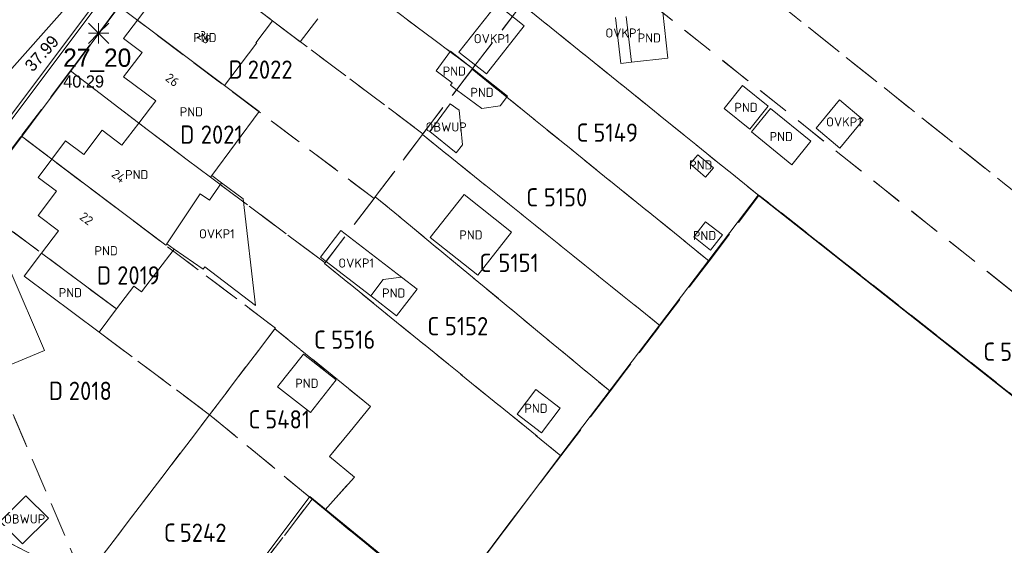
# Model space of a CAD drawing. Header units: metres. Extents: x 207644 to 210135, y 370459 to 373417.
# Tile 70 of 256: x 208755 to 208852, y 371398 to 371450. Entities that reach past the tile are written whole.
import ezdxf
from ezdxf.enums import TextEntityAlignment as Align

# ---------------------------------------------------------------- set-up
doc = ezdxf.new("R2010")
doc.units = ezdxf.units.M
doc.linetypes.add('HIDDEN2', pattern=[4.7625, 3.175, -1.5875])
for name, color, linetype in [('CON_BxH300x300mm', 7, 'Continuous'), ('GB', 1, 'Continuous'), ('GB07', 1, 'Continuous'), ('GB11', 1, 'Continuous'), ('INV_BxH300x300mm', 7, 'Continuous'), ('KAD_perceelnummer', 212, 'Continuous'), ('KAD_sectie', 212, 'Continuous'), ('KAD_Vastgesteld_Perceel', 212, 'Continuous'), ('NAR', 7, 'Continuous'), ('NLV_inspectieput', 7, 'Continuous'), ('NNR_inspectieput', 7, 'Continuous'), ('OBWUP', 7, 'Continuous'), ('OVKP1', 7, 'Continuous'), ('PND', 7, 'Continuous')]:
    doc.layers.add(name, color=color, linetype=linetype)
for name, color, linetype, lineweight in [('GIMGMV', 7, 'Continuous', 25), ('GMV', 7, 'Continuous', 25), ('GP1', 7, 'Continuous', 30), ('Q21_lantaarnpaal', 1, 'Continuous', 0)]:
    doc.layers.add(name, color=color, linetype=linetype, lineweight=lineweight)
doc.styles.add('ISO', font='isocpeur.ttf', dxfattribs={"height": 1})
doc.styles.add('ISOCP', font='ISOCP.shx', dxfattribs={"height": 1.8})

# ---------------------------------------------------------------- blocks, each defined once
blk = doc.blocks.new('ACMAP_ANN_TEMPLATE_Vastgesteld_Perceelnummer')
at = {"layer": 'KAD_perceelnummer', "style": 'ISOCP'}
blk.add_attdef('Perceelnummer', text='', height=1.8, dxfattribs=at).set_placement((0, 0), align=Align.MIDDLE)
at = {"layer": 'KAD_sectie', "style": 'ISOCP'}
blk.add_attdef('sectie', text='', height=1.8, dxfattribs=at).set_placement((-2.7, 0), align=Align.MIDDLE_RIGHT)
blk = doc.blocks.new('Q21')
for p, q in [((-1, 1), (0, 0)), ((0, 1), (0, 0)), ((0, 0), (1, 1)), ((-1, 0), (0, 0)), ((-1, -1), (0, 0)), ((0, 0), (1, 0)), ((0, 0), (0, -1)), ((0, 0), (1, -1))]:
    blk.add_line(p, q)

msp = doc.modelspace()

# ---------------------------------------------------------------- linework, layer by layer
at = {"layer": 'CON_BxH300x300mm', "color": 253, "linetype": 'Continuous', "lineweight": 13}
msp.add_lwpolyline([(208759.03, 371451.12), (208741.75, 371431.73)], dxfattribs=at)
at = {"layer": 'GB', "color": 253, "linetype": 'Continuous', "lineweight": 13}
for points in [[(208766.167, 371450.01), (208767.528, 371451.806)], [(208764.803, 371448.21), (208766.167, 371450.01)], [(208779.461, 371449.951), (208777.844, 371447.793)], [(208782.202, 371447.894), (208779.461, 371449.951)], [(208783.94, 371450.153), (208782.202, 371447.894)], [(208766.649, 371446.847), (208764.803, 371448.21)], [(208777.923, 371447.773), (208774.76, 371443.583)], [(208777.844, 371447.793), (208777.923, 371447.773)], [(208764.809, 371444.446), (208766.649, 371446.847)], [(208767.967, 371442.064), (208764.809, 371444.446)], [(208766.309, 371439.882), (208767.967, 371442.064)], [(208778.156, 371441.023), (208773.485, 371434.705)], [(208764.643, 371437.691), (208766.309, 371439.882)], [(208760.892, 371436.764), (208762.708, 371439.172)], [(208762.708, 371439.172), (208764.643, 371437.691)], [(208757.734, 371436.312), (208759.094, 371438.117)], [(208759.094, 371438.117), (208760.892, 371436.764)], [(208756.389, 371434.525), (208757.734, 371436.312)], [(208771.059, 371436.265), (208773.361, 371434.538)], [(208758.187, 371433.172), (208756.389, 371434.525)], [(208756.382, 371430.775), (208758.187, 371433.172)], [(208758.379, 371429.271), (208756.382, 371430.775)], [(208756.715, 371427.062), (208758.379, 371429.271)], [(208755.01, 371424.798), (208756.715, 371427.062)], [(208753.616, 371425.363), (208757.02, 371417.466)], [(208762.387, 371419.277), (208755.01, 371424.798)], [(208792.181, 371424.693), (208793.715, 371423.513)], [(208764.108, 371421.561), (208765.801, 371423.809)], [(208765.801, 371423.809), (208766.571, 371423.232)], [(208793.715, 371423.513), (208791.699, 371420.892)], [(208791.699, 371420.892), (208789.144, 371422.858)], [(208764.108, 371421.561), (208762.387, 371419.277)], [(208757.02, 371417.466), (208752.175, 371415.45)]]:
    msp.add_lwpolyline(points, dxfattribs=at)
at = {"layer": 'GB07', "color": 253, "linetype": 'Continuous', "lineweight": 13}
for points in [[(208774.757, 371453.563), (208779.461, 371449.951)], [(208766.167, 371450.01), (208774.76, 371443.583)], [(208799.181, 371445.24), (208797.606, 371443.166)], [(208766.309, 371439.882), (208771.059, 371436.265)], [(208757.734, 371436.312), (208768.959, 371427.832)], [(208773.361, 371434.538), (208773.485, 371434.705)], [(208764.108, 371421.561), (208756.715, 371427.062)], [(208768.959, 371427.832), (208769.053, 371427.971)], [(208790.374, 371424.457), (208789.144, 371422.858)], [(208792.181, 371424.693), (208790.374, 371424.457)]]:
    msp.add_lwpolyline(points, dxfattribs=at)
at = {"layer": 'GB11', "color": 253, "linetype": 'Continuous', "lineweight": 13}
for points in [[(208814.835, 371445.87), (208814.32, 371450.386)], [(208817.913, 371450.796), (208818.428, 371446.28)], [(208797.008, 371446.961), (208795.583, 371445.015)], [(208799.181, 371445.24), (208797.008, 371446.961)], [(208818.428, 371446.28), (208814.835, 371445.87)], [(208795.583, 371445.015), (208797.185, 371443.839)], [(208799.181, 371445.24), (208802.618, 371442.518)], [(208774.76, 371443.583), (208778.156, 371441.023)], [(208797.185, 371443.839), (208797.019, 371443.606)], [(208797.019, 371443.606), (208797.606, 371443.166)], [(208823.949, 371441.301), (208825.756, 371443.564)], [(208825.756, 371443.564), (208828.285, 371441.544)], [(208800.096, 371441.298), (208797.606, 371443.166)], [(208802.618, 371442.518), (208801.902, 371441.56)], [(208801.902, 371441.56), (208800.096, 371441.298)], [(208826.478, 371439.281), (208823.949, 371441.301)], [(208828.285, 371441.544), (208826.478, 371439.281)], [(208826.651, 371439.011), (208828.54, 371441.329)], [(208828.54, 371441.329), (208832.514, 371438.09)], [(208830.625, 371435.772), (208826.651, 371439.011)], [(208832.514, 371438.09), (208830.625, 371435.772)], [(208822.908, 371435.454), (208821.386, 371436.754), (208820.615, 371435.852), (208822.137, 371434.551), (208822.908, 371435.454)], [(208774.463, 371433.977), (208773.264, 371432.275)], [(208773.485, 371434.705), (208774.463, 371433.977)], [(208772.353, 371432.905), (208769.053, 371427.971)], [(208773.264, 371432.275), (208772.353, 371432.905)], [(208795.011, 371428.589), (208798.359, 371432.823)], [(208798.359, 371432.823), (208803.031, 371429.129)], [(208823.785, 371428.848), (208822.135, 371430.146), (208820.961, 371428.655), (208822.611, 371427.357), (208823.785, 371428.848)], [(208803.031, 371429.129), (208799.683, 371424.895)], [(208799.683, 371424.895), (208795.011, 371428.589)], [(208766.571, 371423.232), (208769.786, 371427.461)], [(208769.053, 371427.971), (208769.786, 371427.461)], [(208779.976, 371413.88), (208782.514, 371417.114)], [(208782.514, 371417.114), (208785.736, 371414.585)], [(208785.736, 371414.585), (208783.199, 371411.352)], [(208783.199, 371411.352), (208779.976, 371413.88)], [(208807.816, 371411.779), (208805.981, 371409.357), (208803.572, 371411.183), (208805.406, 371413.605), (208807.816, 371411.779)]]:
    msp.add_lwpolyline(points, dxfattribs=at)
at = {"layer": 'GIMGMV', "color": 253, "linetype": 'Continuous', "lineweight": 13}
for points in [[(208796.985, 371441.789), (208794.961, 371439.045)], [(208797.853, 371441.16), (208796.985, 371441.789)], [(208798.193, 371437.716), (208797.853, 371441.16)], [(208794.961, 371439.045), (208797.569, 371436.943)], [(208797.569, 371436.943), (208798.193, 371437.716)], [(208755.18, 371403.156), (208752.641, 371400.606), (208754.854, 371398.403), (208757.393, 371400.954), (208755.18, 371403.156)]]:
    msp.add_lwpolyline(points, dxfattribs=at)
at = {"layer": 'GMV', "color": 253, "linetype": 'Continuous', "lineweight": 13}
for points in [[(208748.334, 371433.525), (208765.588, 371456.508)], [(208765.819, 371456.317), (208748.569, 371433.338)], [(208767.207, 371455.17), (208750.011, 371432.261)], [(208807.981, 371407.289), (208827.318, 371432.788)], [(208827.318, 371432.788), (208863.665, 371404.064)], [(208796.579, 371392.106), (208807.981, 371407.289)], [(208771.962, 371388.127), (208783.143, 371403.079)], [(208783.143, 371403.079), (208796.579, 371392.106)]]:
    msp.add_lwpolyline(points, dxfattribs=at)
at = {"layer": 'GP1', "color": 253, "linetype": 'Continuous', "lineweight": 13}
for points in [[(208804.268, 371449.468), (208800.552, 371444.743), (208797.84, 371446.876), (208801.556, 371451.601), (208804.268, 371449.468)], [(208813.782, 371445.75), (208813.266, 371450.266)], [(208814.835, 371445.87), (208813.782, 371445.75)], [(208837.672, 371440.212), (208835.34, 371442.155), (208833.011, 371439.36), (208835.343, 371437.417), (208837.672, 371440.212)], [(208774.463, 371433.977), (208776.581, 371432.414)], [(208776.581, 371432.414), (208777.792, 371421.894)], [(208784.192, 371426.668), (208786.207, 371429.288)], [(208786.207, 371429.288), (208792.181, 371424.693)], [(208769.786, 371427.461), (208772.653, 371425.479), (208772.813, 371425.711), (208777.792, 371421.894)], [(208789.144, 371422.858), (208784.192, 371426.668)]]:
    msp.add_lwpolyline(points, dxfattribs=at)
at = {"layer": 'KAD_Vastgesteld_Perceel', "color": 253, "linetype": 'HIDDEN2', "lineweight": 13}
for points in [[(208773.945, 371464.163), (208778.755, 371470.579), (208790.484, 371461.823), (208804.083, 371451.648), (208804.039, 371451.59), (208799.185, 371445.246), (208783.523, 371456.957), (208773.945, 371464.163)], [(208902.271, 371393.422), (208813.664, 371464.175), (208813.894, 371464.476), (208818.564, 371470.574), (208841.957, 371451.777), (208846.848, 371458.217), (208851.809, 371464.551), (208886.527, 371436.307), (208923.336, 371406.719), (208930.901, 371400.638), (208930.601, 371394.873), (208912.914, 371384.922), (208902.271, 371393.422)], [(208769.192, 371457.836), (208773.945, 371464.163), (208783.523, 371456.957), (208799.185, 371445.246), (208799.141, 371445.189), (208794.297, 371438.806), (208779.461, 371449.951), (208769.192, 371457.836)], [(208912.914, 371384.922), (208905.587, 371380.814), (208885.891, 371396.526), (208808.898, 371457.941), (208808.944, 371458.001), (208813.664, 371464.175), (208902.271, 371393.422), (208912.914, 371384.922)], [(208764.344, 371451.383), (208769.192, 371457.836), (208779.461, 371449.951), (208794.297, 371438.806), (208794.252, 371438.747), (208789.597, 371432.624), (208789.471, 371432.458), (208764.344, 371451.383)], [(208804.039, 371451.59), (208804.083, 371451.648), (208808.898, 371457.941), (208885.891, 371396.526), (208905.587, 371380.814), (208898.521, 371376.859), (208898.329, 371376.752), (208891.895, 371381.833), (208827.425, 371432.744), (208827.386, 371432.733), (208804.039, 371451.59)], [(208759.563, 371445.019), (208764.344, 371451.383), (208789.471, 371432.458), (208784.645, 371426.1), (208773.361, 371434.538), (208771.059, 371436.265), (208759.563, 371445.019)], [(208827.386, 371432.733), (208822.479, 371426.284), (208799.141, 371445.189), (208799.185, 371445.246), (208804.039, 371451.59), (208827.386, 371432.733)], [(208784.645, 371426.1), (208784.596, 371426.035), (208807.88, 371407.1), (208802.984, 371400.667), (208796.425, 371392.045), (208784.647, 371401.759), (208787.543, 371404.991), (208785.101, 371407.019), (208789.133, 371411.936), (208788.362, 371412.563), (208779.707, 371419.604), (208779.76, 371419.673), (208757.743, 371436.305), (208754.735, 371438.593), (208759.563, 371445.019), (208771.059, 371436.265), (208773.361, 371434.538), (208784.645, 371426.1)], [(208817.641, 371419.927), (208794.252, 371438.747), (208794.297, 371438.806), (208799.141, 371445.189), (208822.479, 371426.284), (208817.641, 371419.927)], [(208812.718, 371413.457), (208789.597, 371432.624), (208794.252, 371438.747), (208817.641, 371419.927), (208812.718, 371413.457)], [(208754.735, 371438.593), (208757.743, 371436.305), (208779.76, 371419.673), (208779.707, 371419.604), (208773.275, 371411.138), (208762.387, 371419.277), (208764.104, 371421.564), (208749.889, 371432.142), (208754.735, 371438.593)], [(208760.881, 371394.84), (208752.067, 371415.523), (208747.897, 371425.403), (208746.296, 371429.227), (208746.987, 371429.586), (208747.647, 371429.999), (208748.271, 371430.465), (208748.855, 371430.979), (208749.396, 371431.54), (208749.889, 371432.142), (208764.104, 371421.564), (208762.387, 371419.277), (208773.275, 371411.138), (208760.881, 371394.84)], [(208807.88, 371407.1), (208784.596, 371426.035), (208784.645, 371426.1), (208789.471, 371432.458), (208789.597, 371432.624), (208812.718, 371413.457), (208807.88, 371407.1)], [(208822.479, 371426.284), (208827.386, 371432.733), (208827.425, 371432.744), (208891.895, 371381.833), (208898.329, 371376.752), (208864.588, 371357.959), (208830.184, 371338.999), (208784.997, 371377.04), (208796.475, 371392.003), (208796.425, 371392.045), (208802.984, 371400.667), (208807.88, 371407.1), (208812.718, 371413.457), (208817.641, 371419.927), (208822.479, 371426.284)], [(208750.169, 371399.426), (208737.328, 371399.338), (208738.711, 371411.296), (208739.162, 371415.749), (208740.685, 371415.657), (208741.4, 371421.511), (208742.166, 371428.203), (208744.085, 371428.503), (208744.841, 371428.684), (208745.58, 371428.926), (208746.296, 371429.227), (208747.897, 371425.403), (208752.067, 371415.523), (208760.881, 371394.84), (208760.821, 371394.76), (208751.801, 371399.427), (208750.169, 371399.426)], [(208773.275, 371411.138), (208779.707, 371419.604), (208788.362, 371412.563), (208789.133, 371411.936), (208785.101, 371407.019), (208787.543, 371404.991), (208784.647, 371401.759), (208784.295, 371402.049), (208783.369, 371402.813), (208773.275, 371411.138)], [(208773.275, 371411.138), (208783.369, 371402.813), (208771.972, 371387.887), (208768.508, 371390.637), (208760.826, 371394.556), (208760.821, 371394.76), (208760.881, 371394.84), (208773.275, 371411.138)], [(208796.425, 371392.045), (208796.475, 371392.003), (208784.997, 371377.04), (208830.184, 371338.999), (208803.712, 371324.41), (208744.278, 371391.755), (208750.169, 371399.426), (208751.801, 371399.427), (208760.821, 371394.76), (208760.826, 371394.556), (208768.508, 371390.637), (208771.972, 371387.887), (208783.369, 371402.813), (208784.295, 371402.049), (208784.647, 371401.759), (208796.425, 371392.045)]]:
    msp.add_lwpolyline(points, close=True, dxfattribs=at)
msp.add_lwpolyline([(208764.344, 371451.383), (208759.563, 371445.019), (208754.735, 371438.593), (208749.889, 371432.142)], dxfattribs=at)

# ---------------------------------------------------------------- block references
ref = msp.add_blockref('ACMAP_ANN_TEMPLATE_Vastgesteld_Perceelnummer', (208779.24, 371445.147), dxfattribs=at)
ref.add_attrib('Perceelnummer', '2022', dxfattribs={"layer": 'KAD_perceelnummer', "lineweight": 13, "height": 1.8, "style": 'ISOCP'}).set_placement((208779.24, 371445.147), align=Align.MIDDLE)
ref.add_attrib('sectie', 'D', dxfattribs={"layer": 'KAD_sectie', "lineweight": 13, "height": 1.8, "style": 'ISOCP'}).set_placement((208776.54, 371445.147), align=Align.MIDDLE_RIGHT)
ref = msp.add_blockref('ACMAP_ANN_TEMPLATE_Vastgesteld_Perceelnummer', (208774.468, 371438.742), dxfattribs=at)
ref.add_attrib('Perceelnummer', '2021', dxfattribs={"layer": 'KAD_perceelnummer', "lineweight": 13, "height": 1.8, "style": 'ISOCP'}).set_placement((208774.468, 371438.742), align=Align.MIDDLE)
ref.add_attrib('sectie', 'D', dxfattribs={"layer": 'KAD_sectie', "lineweight": 13, "height": 1.8, "style": 'ISOCP'}).set_placement((208771.768, 371438.742), align=Align.MIDDLE_RIGHT)
ref = msp.add_blockref('ACMAP_ANN_TEMPLATE_Vastgesteld_Perceelnummer', (208813.282, 371438.937), dxfattribs=at)
ref.add_attrib('Perceelnummer', '5149', dxfattribs={"layer": 'KAD_perceelnummer', "lineweight": 13, "height": 1.8, "style": 'ISOCP'}).set_placement((208813.282, 371438.937), align=Align.MIDDLE)
ref.add_attrib('sectie', 'C', dxfattribs={"layer": 'KAD_sectie', "lineweight": 13, "height": 1.8, "style": 'ISOCP'}).set_placement((208810.582, 371438.937), align=Align.MIDDLE_RIGHT)
ref = msp.add_blockref('ACMAP_ANN_TEMPLATE_Vastgesteld_Perceelnummer', (208808.339, 371432.558), dxfattribs=at)
ref.add_attrib('Perceelnummer', '5150', dxfattribs={"layer": 'KAD_perceelnummer', "lineweight": 13, "height": 1.8, "style": 'ISOCP'}).set_placement((208808.339, 371432.558), align=Align.MIDDLE)
ref.add_attrib('sectie', 'C', dxfattribs={"layer": 'KAD_sectie', "lineweight": 13, "height": 1.8, "style": 'ISOCP'}).set_placement((208805.639, 371432.558), align=Align.MIDDLE_RIGHT)
ref = msp.add_blockref('ACMAP_ANN_TEMPLATE_Vastgesteld_Perceelnummer', (208803.716, 371426.102), dxfattribs=at)
ref.add_attrib('Perceelnummer', '5151', dxfattribs={"layer": 'KAD_perceelnummer', "lineweight": 13, "height": 1.8, "style": 'ISOCP'}).set_placement((208803.716, 371426.102), align=Align.MIDDLE)
ref.add_attrib('sectie', 'C', dxfattribs={"layer": 'KAD_sectie', "lineweight": 13, "height": 1.8, "style": 'ISOCP'}).set_placement((208801.016, 371426.102), align=Align.MIDDLE_RIGHT)
ref = msp.add_blockref('ACMAP_ANN_TEMPLATE_Vastgesteld_Perceelnummer', (208766.277, 371424.866), dxfattribs=at)
ref.add_attrib('Perceelnummer', '2019', dxfattribs={"layer": 'KAD_perceelnummer', "lineweight": 13, "height": 1.8, "style": 'ISOCP'}).set_placement((208766.277, 371424.866), align=Align.MIDDLE)
ref.add_attrib('sectie', 'D', dxfattribs={"layer": 'KAD_sectie', "lineweight": 13, "height": 1.8, "style": 'ISOCP'}).set_placement((208763.577, 371424.866), align=Align.MIDDLE_RIGHT)
ref = msp.add_blockref('ACMAP_ANN_TEMPLATE_Vastgesteld_Perceelnummer', (208798.589, 371419.862), dxfattribs=at)
ref.add_attrib('Perceelnummer', '5152', dxfattribs={"layer": 'KAD_perceelnummer', "lineweight": 13, "height": 1.8, "style": 'ISOCP'}).set_placement((208798.589, 371419.862), align=Align.MIDDLE)
ref.add_attrib('sectie', 'C', dxfattribs={"layer": 'KAD_sectie', "lineweight": 13, "height": 1.8, "style": 'ISOCP'}).set_placement((208795.889, 371419.862), align=Align.MIDDLE_RIGHT)
ref = msp.add_blockref('ACMAP_ANN_TEMPLATE_Vastgesteld_Perceelnummer', (208787.424, 371418.532), dxfattribs=at)
ref.add_attrib('Perceelnummer', '5516', dxfattribs={"layer": 'KAD_perceelnummer', "lineweight": 13, "height": 1.8, "style": 'ISOCP'}).set_placement((208787.424, 371418.532), align=Align.MIDDLE)
ref.add_attrib('sectie', 'C', dxfattribs={"layer": 'KAD_sectie', "lineweight": 13, "height": 1.8, "style": 'ISOCP'}).set_placement((208784.724, 371418.532), align=Align.MIDDLE_RIGHT)
ref = msp.add_blockref('ACMAP_ANN_TEMPLATE_Vastgesteld_Perceelnummer', (208853.356, 371417.347), dxfattribs=at)
ref.add_attrib('Perceelnummer', '5148', dxfattribs={"layer": 'KAD_perceelnummer', "lineweight": 13, "height": 1.8, "style": 'ISOCP'}).set_placement((208853.356, 371417.347), align=Align.MIDDLE)
ref.add_attrib('sectie', 'C', dxfattribs={"layer": 'KAD_sectie', "lineweight": 13, "height": 1.8, "style": 'ISOCP'}).set_placement((208850.656, 371417.347), align=Align.MIDDLE_RIGHT)
ref = msp.add_blockref('ACMAP_ANN_TEMPLATE_Vastgesteld_Perceelnummer', (208761.53, 371413.491), dxfattribs=at)
ref.add_attrib('Perceelnummer', '2018', dxfattribs={"layer": 'KAD_perceelnummer', "lineweight": 13, "height": 1.8, "style": 'ISOCP'}).set_placement((208761.53, 371413.491), align=Align.MIDDLE)
ref.add_attrib('sectie', 'D', dxfattribs={"layer": 'KAD_sectie', "lineweight": 13, "height": 1.8, "style": 'ISOCP'}).set_placement((208758.83, 371413.491), align=Align.MIDDLE_RIGHT)
ref = msp.add_blockref('ACMAP_ANN_TEMPLATE_Vastgesteld_Perceelnummer', (208780.966, 371410.681), dxfattribs=at)
ref.add_attrib('Perceelnummer', '5481', dxfattribs={"layer": 'KAD_perceelnummer', "lineweight": 13, "height": 1.8, "style": 'ISOCP'}).set_placement((208780.966, 371410.681), align=Align.MIDDLE)
ref.add_attrib('sectie', 'C', dxfattribs={"layer": 'KAD_sectie', "lineweight": 13, "height": 1.8, "style": 'ISOCP'}).set_placement((208778.266, 371410.681), align=Align.MIDDLE_RIGHT)
ref = msp.add_blockref('ACMAP_ANN_TEMPLATE_Vastgesteld_Perceelnummer', (208772.642, 371399.512), dxfattribs=at)
ref.add_attrib('Perceelnummer', '5242', dxfattribs={"layer": 'KAD_perceelnummer', "lineweight": 13, "height": 1.8, "style": 'ISOCP'}).set_placement((208772.642, 371399.512), align=Align.MIDDLE)
ref.add_attrib('sectie', 'C', dxfattribs={"layer": 'KAD_sectie', "lineweight": 13, "height": 1.8, "style": 'ISOCP'}).set_placement((208769.942, 371399.512), align=Align.MIDDLE_RIGHT)
at = {"layer": 'Q21_lantaarnpaal', "color": 253}
msp.add_blockref('Q21', (208762.336, 371448.73), dxfattribs=at)

# ---------------------------------------------------------------- texts
at = {"layer": 'INV_BxH300x300mm', "color": 253, "lineweight": 13}
msp.add_text('37.99', height=1.2, rotation=48.29, dxfattribs=at).set_placement((208755.85, 371444.85))
at = {"layer": 'NAR', "color": 253, "linetype": 'Continuous', "lineweight": 13, "style": 'ISO'}
for s, rotation, p in [('28', 322.8, (208772.743, 371448.34)), ('26', 322.8, (208769.606, 371444.127)), ('24', 323, (208764.309, 371434.652)), ('22', 323, (208761.151, 371430.459))]:
    msp.add_text(s, height=0.9, rotation=rotation, dxfattribs=at).set_placement(p, align=Align.MIDDLE_CENTER)
at = {"layer": 'NLV_inspectieput', "color": 253, "lineweight": 13}
msp.add_text('40.29', height=1.2, dxfattribs=at).set_placement((208758.86, 371443.38))
at = {"layer": 'NNR_inspectieput', "color": 253, "lineweight": 13}
msp.add_text('27_20', height=1.8, dxfattribs=at).set_placement((208758.86, 371445.42))
at = {"layer": 'OBWUP', "color": 253, "linetype": 'Continuous', "lineweight": 13, "style": 'ISO'}
for p in [(208796.577, 371439.49), (208755.056, 371400.864)]:
    msp.add_text('OBWUP', height=0.9, dxfattribs=at).set_placement(p, align=Align.MIDDLE_CENTER)
at = {"layer": 'OVKP1', "color": 253, "linetype": 'Continuous', "lineweight": 13, "style": 'ISO'}
for p in [(208801.06, 371448.198), (208814.021, 371448.754), (208835.766, 371439.995), (208773.992, 371428.965), (208787.711, 371426.082)]:
    msp.add_text('OVKP1', height=0.9, dxfattribs=at).set_placement(p, align=Align.MIDDLE_CENTER)
at = {"layer": 'PND', "color": 253, "linetype": 'Continuous', "lineweight": 13, "style": 'ISO'}
for p in [(208772.814, 371448.301), (208816.588, 371448.269), (208797.382, 371445), (208800.112, 371442.902), (208826.117, 371441.423), (208771.48, 371440.993), (208829.583, 371438.55), (208821.659, 371435.752), (208766.099, 371434.8), (208799.021, 371428.859), (208822.029, 371428.788), (208763.084, 371427.297), (208759.559, 371423.17), (208791.416, 371423.131), (208782.856, 371414.234), (208805.427, 371411.767)]:
    msp.add_text('PND', height=0.9, dxfattribs=at).set_placement(p, align=Align.MIDDLE_CENTER)

doc.saveas('drawing.dxf')
